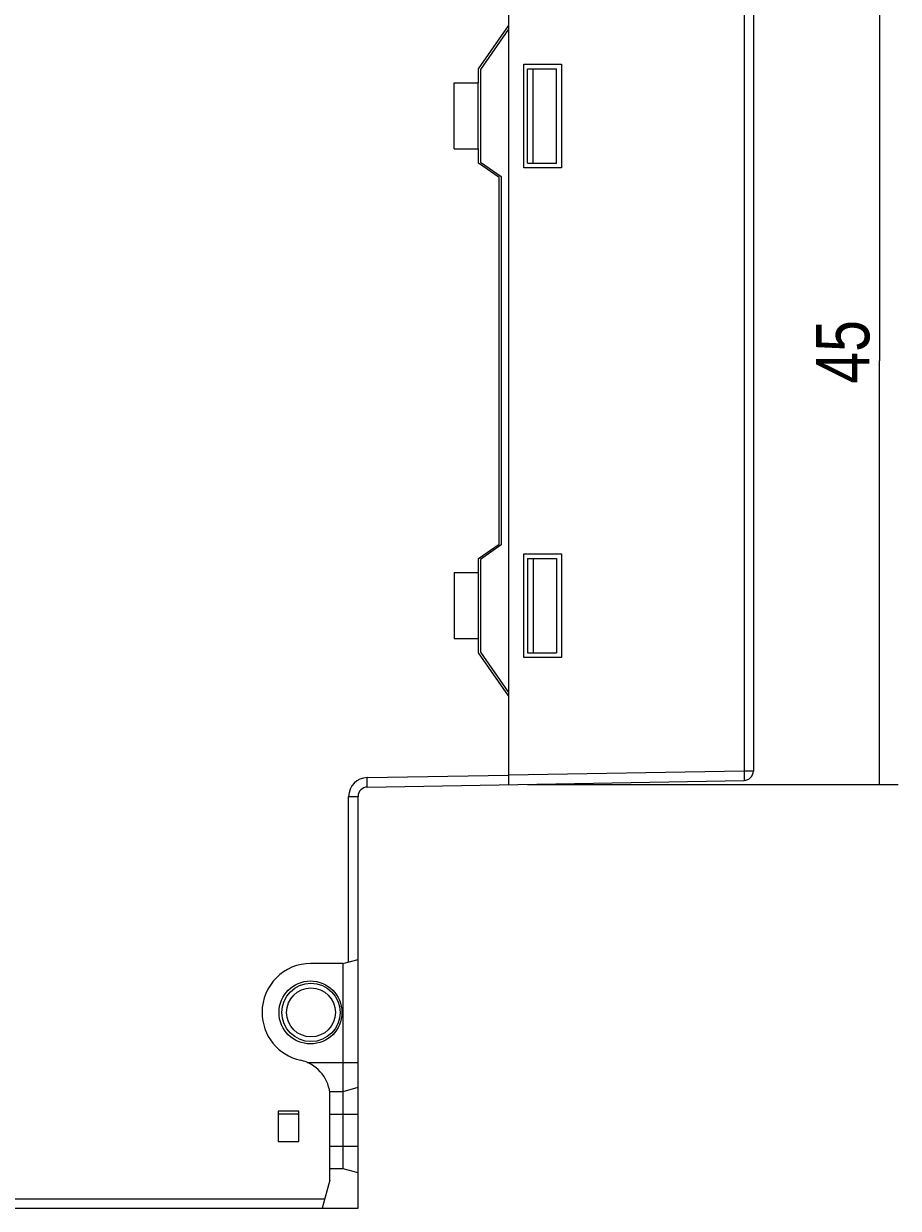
# Model space of a CAD drawing. Extents: x 167 to 469, y 389 to 524.
# Tile 7 of 21: x 277 to 323, y 408 to 471. Entities that reach past the tile are written whole.
import ezdxf

# ---------------------------------------------------------------- set-up
doc = ezdxf.new("R2010")
doc.units = 0
doc.header["$MEASUREMENT"] = 0
doc.layers.get('0').update_dxf_attribs({"lineweight": 0})

# ---------------------------------------------------------------- blocks, each defined once
blk = doc.blocks.new('Block_3')
at = {"color": 250, "lineweight": 9, "true_color": 0x1d1d1b}
for p, q in [((303.728, 475.74), (323.429, 475.74)), ((322.429, 475.74), (322.429, 453.24)), ((322.429, 430.74), (322.429, 453.24)), ((303.728, 430.74), (323.429, 430.74))]:
    blk.add_line(p, q, dxfattribs=at)
at = {"insert": (321.929, 452.029), "char_height": 0.2, "attachment_point": 7, "rotation": 90}
blk.add_mtext('\\C250;\\c1776925;\\FNetto Pro|b0|i0|c1;\\H2.832000;\\W0.800000;45', dxfattribs=at)

msp = doc.modelspace()

# ---------------------------------------------------------------- linework, layer by layer
at = {"color": 18, "lineweight": 9, "true_color": 0x000000}
for p, q in [((302.728, 475.74), (302.728, 430.74)), ((315.237, 475.022), (315.237, 431.458)), ((315.728, 475.022), (315.728, 431.458)), ((301.129, 468.74), (302.728, 471.025)), ((302.728, 470.852), (301.228, 468.71)), ((301.129, 467.99), (301.129, 468.74)), ((301.228, 468.71), (301.228, 463.79)), ((303.528, 468.99), (305.528, 468.99)), ((303.528, 463.49), (303.528, 468.99)), ((303.728, 468.74), (305.262, 468.74)), ((303.728, 463.74), (303.728, 468.74)), ((304.028, 463.74), (304.028, 468.74)), ((305.262, 463.74), (305.262, 468.74)), ((305.528, 468.99), (305.528, 463.49)), ((299.829, 467.99), (301.129, 467.99)), ((299.829, 464.49), (299.829, 467.99)), ((301.113, 464.49), (301.113, 467.99)), ((299.829, 464.49), (301.129, 464.49)), ((301.129, 463.74), (301.129, 464.49)), ((302.228, 462.97), (301.129, 463.74)), ((301.228, 463.79), (302.328, 463.02)), ((303.728, 463.74), (305.262, 463.74)), ((302.228, 443.51), (302.228, 462.97)), ((302.328, 463.02), (302.328, 443.46)), ((305.528, 463.49), (303.528, 463.49)), ((301.129, 442.74), (302.228, 443.51)), ((302.328, 443.46), (301.228, 442.69)), ((303.528, 442.99), (305.528, 442.99)), ((303.528, 437.49), (303.528, 442.99)), ((305.528, 442.99), (305.528, 437.49)), ((301.129, 441.99), (301.129, 442.74)), ((301.228, 442.69), (301.228, 437.77)), ((303.728, 442.74), (305.262, 442.74)), ((303.728, 442.74), (303.728, 437.74)), ((304.028, 442.74), (304.028, 437.74)), ((305.262, 442.74), (305.262, 437.74)), ((299.829, 441.99), (301.129, 441.99)), ((299.829, 441.99), (299.829, 438.49)), ((301.113, 441.99), (301.113, 438.49)), ((299.829, 438.49), (301.129, 438.49)), ((301.129, 437.74), (301.129, 438.49)), ((301.228, 437.77), (302.728, 435.628)), ((302.728, 435.455), (301.129, 437.74)), ((305.528, 437.49), (303.528, 437.49)), ((303.728, 437.74), (305.262, 437.74)), ((295.211, 431.109), (302.728, 431.24)), ((295.22, 430.609), (295.211, 431.109)), ((295.22, 430.609), (315.237, 430.958)), ((315.237, 431.458), (302.728, 431.24)), ((315.728, 431.458), (315.237, 431.458)), ((294.228, 430.109), (294.728, 430.109)), ((294.228, 421.321), (294.228, 430.109)), ((294.728, 408.24), (294.728, 430.109)), ((293.925, 421.24), (294.728, 421.454)), ((293.925, 421.24), (292.228, 421.24)), ((293.929, 410.33), (293.929, 421.241)), ((292.019, 415.99), (294.728, 415.99)), ((293.929, 414.45), (294.728, 414.664)), ((293.222, 414.438), (293.929, 414.45)), ((293.228, 409.74), (293.228, 414.39)), ((291.578, 413.39), (290.478, 413.39)), ((290.478, 413.39), (290.478, 411.79)), ((291.578, 413.24), (290.478, 413.24)), ((291.578, 411.79), (291.578, 413.39)), ((293.228, 413.24), (294.728, 413.24)), ((290.478, 411.79), (291.578, 411.79)), ((293.228, 411.54), (294.728, 411.54)), ((293.929, 410.33), (293.228, 410.342)), ((294.728, 410.116), (293.929, 410.33)), ((293.228, 409.74), (292.827, 408.24)), ((245.728, 408.74), (292.96, 408.74)), ((245.728, 408.24), (294.728, 408.24))]:
    msp.add_line(p, q, dxfattribs=at)
for centre, radius in [((292.199, 418.64), 1.67), ((292.228, 418.64), 1.55), ((292.228, 418.64), 1.3)]:
    msp.add_circle(centre, radius, dxfattribs=at)
for points in [[(295.211, 431.109), (294.666, 431.099), (294.228, 430.655), (294.228, 430.109)], [(315.237, 430.958), (315.51, 430.963), (315.728, 431.186), (315.728, 431.458)], [(295.22, 430.609), (294.947, 430.604), (294.728, 430.382), (294.728, 430.109)], [(293.228, 414.39), (293.125, 415.233), (292.501, 415.918), (291.672, 416.1)]]:
    msp.add_open_spline(points, degree=3, dxfattribs=at)
for points, knots in [([(315.237, 431.458), (315.238, 431.426), (315.238, 431.393), (315.239, 431.361), (315.239, 431.33), (315.24, 431.298), (315.24, 431.267), (315.24, 431.238), (315.24, 431.209), (315.241, 431.181), (315.241, 431.155), (315.241, 431.13), (315.241, 431.105), (315.241, 431.094), (315.241, 431.083), (315.241, 431.072), (315.241, 431.062), (315.241, 431.052), (315.241, 431.043), (315.24, 431.034), (315.24, 431.026), (315.24, 431.017), (315.24, 431.01), (315.24, 431.003), (315.24, 430.996), (315.24, 430.991), (315.239, 430.986), (315.239, 430.98), (315.239, 430.976), (315.239, 430.972), (315.239, 430.968), (315.238, 430.966), (315.238, 430.964), (315.238, 430.961), (315.238, 430.96), (315.238, 430.958), (315.237, 430.958)], [0, 0, 0, 0, 1, 1, 1, 2, 2, 2, 3, 3, 3, 4, 4, 4, 5, 5, 5, 6, 6, 6, 7, 7, 7, 8, 8, 8, 9, 9, 9, 10, 10, 10, 11, 11, 11, 12, 12, 12, 12]), ([(292.228, 421.24), (290.792, 421.24), (289.628, 420.076), (289.628, 418.64), (289.628, 417.419), (290.479, 416.362), (291.672, 416.1)], [0, 0, 0, 0, 1, 1, 1, 2, 2, 2, 2])]:
    msp.add_open_spline(points, degree=3, knots=knots, dxfattribs=at)

# ---------------------------------------------------------------- block references
msp.add_blockref('Block_3', (0, 0))

doc.saveas('drawing.dxf')
